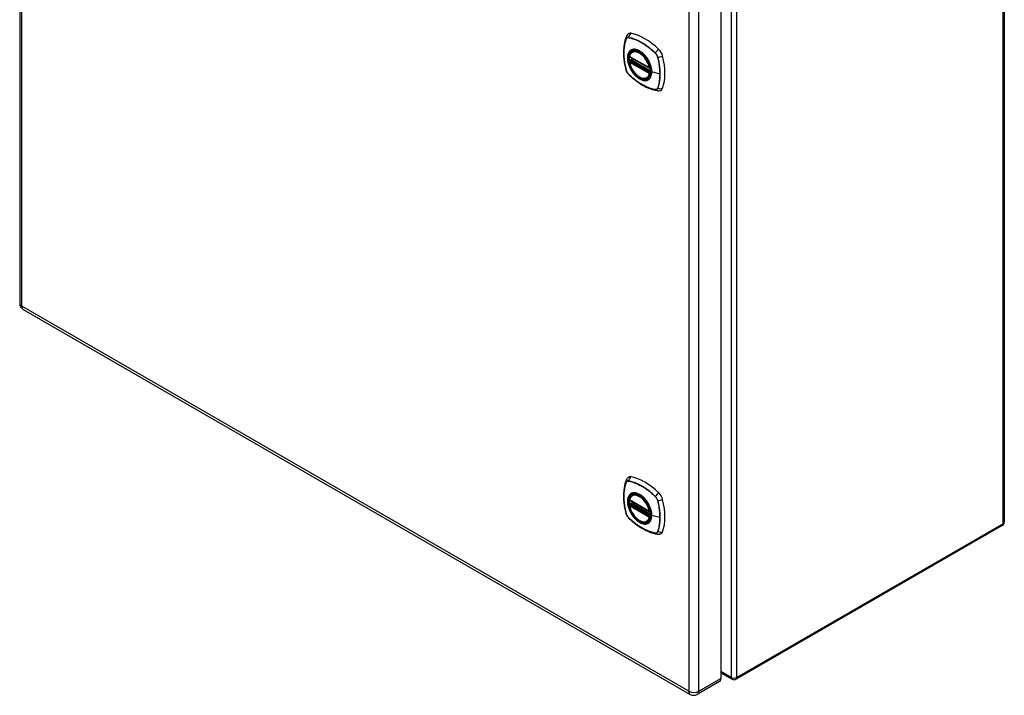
# Model space of a CAD drawing. Header units: inches. Extents: x 114.4 to 134.9, y 39.9 to 67.9.
# Tile 1 of 2: x 114.4 to 134.9, y 39.9 to 54. Entities that reach past the tile are written whole.
import ezdxf

# ---------------------------------------------------------------- set-up
doc = ezdxf.new("R2010")
doc.units = ezdxf.units.IN
doc.header["$MEASUREMENT"] = 0
doc.layers.add('Visible Edges(ANSI)', color=7, linetype='Continuous', lineweight=25)
doc.layers.add('Visible Tangent Edges(ANSI)', color=7, linetype='Continuous', lineweight=25)

msp = doc.modelspace()

# ---------------------------------------------------------------- linework, layer by layer
at = {"layer": 'Visible Edges(ANSI)'}
for p, q in [((114.396, 63.989), (114.396, 48.058)), ((134.879, 59.697), (134.879, 43.504)), ((128.985, 56.184), (128.985, 40.253)), ((127.14, 53.292), (127.158, 53.302)), ((127.084, 53.188), (127.498, 52.949)), ((127.084, 53.093), (127.098, 53.101)), ((127.103, 53.112), (127.103, 53.115)), ((127.109, 53.127), (127.15, 53.15)), ((127.509, 52.949), (127.513, 52.951)), ((127.453, 52.75), (127.471, 52.76)), ((114.469, 47.932), (128.346, 39.919)), ((127.14, 44.063), (127.158, 44.073)), ((127.084, 43.959), (127.498, 43.72)), ((127.084, 43.864), (127.098, 43.872)), ((127.103, 43.883), (127.103, 43.886)), ((127.109, 43.898), (127.15, 43.921)), ((127.509, 43.72), (127.513, 43.722)), ((127.453, 43.521), (127.471, 43.531)), ((134.837, 43.431), (129.299, 40.234)), ((128.985, 40.367), (129.215, 40.234)), ((128.955, 40.186), (128.492, 39.919))]:
    msp.add_line(p, q, dxfattribs=at)
at = {"layer": 'Visible Edges(ANSI)', "flags": 128}
for points in [[(127.01, 53.601), (126.998, 53.564), (126.988, 53.526), (126.979, 53.488), (126.972, 53.448), (126.967, 53.407), (126.963, 53.366), (126.961, 53.324), (126.96, 53.281), (126.961, 53.238), (126.963, 53.194), (126.967, 53.15), (126.972, 53.105), (126.978, 53.059), (126.987, 53.014), (126.996, 52.968), (127.007, 52.922)], [(127.053, 53.663), (127.046, 53.656), (127.039, 53.649), (127.026, 53.633), (127.017, 53.617), (127.01, 53.601)], [(127.078, 53.201), (127.082, 53.216), (127.088, 53.23), (127.094, 53.243), (127.101, 53.255), (127.109, 53.266), (127.119, 53.276), (127.129, 53.285), (127.14, 53.292)], [(127.453, 52.75), (127.442, 52.744), (127.429, 52.74), (127.417, 52.736), (127.404, 52.735), (127.39, 52.734), (127.376, 52.735), (127.362, 52.737), (127.347, 52.741), (127.333, 52.745), (127.318, 52.751), (127.303, 52.758), (127.289, 52.766), (127.274, 52.775), (127.26, 52.785), (127.245, 52.796), (127.231, 52.809), (127.217, 52.822), (127.204, 52.836), (127.191, 52.85), (127.178, 52.866), (127.166, 52.882), (127.154, 52.898), (127.143, 52.915), (127.133, 52.933), (127.123, 52.951), (127.114, 52.969), (127.106, 52.987), (127.099, 53.006), (127.092, 53.025), (127.087, 53.043), (127.082, 53.062), (127.078, 53.08)], [(127.098, 53.101), (127.1, 53.103), (127.102, 53.106), (127.103, 53.109), (127.103, 53.112)], [(127.4, 53.216), (127.418, 53.194), (127.436, 53.17), (127.453, 53.146), (127.468, 53.12), (127.483, 53.094), (127.496, 53.067), (127.507, 53.04), (127.517, 53.013)], [(127.007, 52.922), (127.011, 52.907), (127.017, 52.893), (127.023, 52.88), (127.03, 52.867), (127.037, 52.854), (127.046, 52.842), (127.055, 52.831), (127.066, 52.82)], [(127.066, 52.82), (127.1, 52.787), (127.135, 52.756), (127.171, 52.726), (127.207, 52.698), (127.243, 52.671), (127.28, 52.645), (127.317, 52.621), (127.354, 52.599), (127.391, 52.578), (127.429, 52.559), (127.466, 52.542), (127.504, 52.526), (127.542, 52.513), (127.58, 52.501), (127.618, 52.491), (127.656, 52.483)], [(127.656, 52.483), (127.673, 52.481), (127.692, 52.481), (127.711, 52.483), (127.722, 52.486), (127.731, 52.489)], [(127.01, 44.372), (126.998, 44.335), (126.988, 44.298), (126.979, 44.259), (126.972, 44.219), (126.967, 44.179), (126.963, 44.137), (126.961, 44.095), (126.96, 44.052), (126.961, 44.009), (126.963, 43.965), (126.967, 43.921), (126.972, 43.876), (126.978, 43.831), (126.987, 43.785), (126.996, 43.739), (127.007, 43.693)], [(127.053, 44.435), (127.046, 44.428), (127.039, 44.42), (127.026, 44.404), (127.017, 44.388), (127.01, 44.372)], [(127.078, 43.972), (127.082, 43.987), (127.088, 44.001), (127.094, 44.014), (127.101, 44.026), (127.109, 44.037), (127.119, 44.047), (127.129, 44.056), (127.14, 44.063)], [(127.453, 43.521), (127.442, 43.515), (127.429, 43.511), (127.417, 43.508), (127.404, 43.506), (127.39, 43.505), (127.376, 43.506), (127.362, 43.508), (127.347, 43.512), (127.333, 43.516), (127.318, 43.522), (127.303, 43.529), (127.289, 43.537), (127.274, 43.546), (127.26, 43.556), (127.245, 43.568), (127.231, 43.58), (127.217, 43.593), (127.204, 43.607), (127.191, 43.621), (127.178, 43.637), (127.166, 43.653), (127.154, 43.669), (127.143, 43.686), (127.133, 43.704), (127.123, 43.722), (127.114, 43.74), (127.106, 43.759), (127.099, 43.777), (127.092, 43.796), (127.087, 43.814), (127.082, 43.833), (127.078, 43.851)], [(127.098, 43.872), (127.1, 43.874), (127.102, 43.877), (127.103, 43.88), (127.103, 43.883)], [(127.4, 43.987), (127.418, 43.965), (127.436, 43.941), (127.453, 43.917), (127.468, 43.891), (127.483, 43.865), (127.496, 43.838), (127.507, 43.811), (127.517, 43.784)], [(127.007, 43.693), (127.011, 43.678), (127.017, 43.664), (127.023, 43.651), (127.03, 43.638), (127.037, 43.625), (127.046, 43.613), (127.055, 43.602), (127.066, 43.591)], [(127.066, 43.591), (127.1, 43.558), (127.135, 43.527), (127.171, 43.497), (127.207, 43.469), (127.243, 43.442), (127.28, 43.416), (127.317, 43.393), (127.354, 43.37), (127.391, 43.349), (127.429, 43.33), (127.466, 43.313), (127.504, 43.298), (127.542, 43.284), (127.58, 43.272), (127.618, 43.262), (127.656, 43.254)], [(127.656, 43.254), (127.673, 43.252), (127.692, 43.252), (127.711, 43.255), (127.722, 43.257), (127.731, 43.26)]]:
    msp.add_lwpolyline(points, dxfattribs=at)
at = {"layer": 'Visible Edges(ANSI)'}
for centre, radius, start, end in [((127.09, 53.198), 0.0118, 166.5554, 240), ((127.09, 53.082), 0.0118, 120, 190.611), ((127.115, 53.116), 0.0118, 120, 187.8283), ((127.504, 52.959), 0.0118, 240, 300), ((114.542, 48.058), 0.146, 180, 240), ((127.09, 43.97), 0.0118, 166.5554, 240), ((127.09, 43.854), 0.0118, 120, 190.611), ((127.115, 43.888), 0.0118, 120, 187.8283), ((127.504, 43.731), 0.0118, 240, 300), ((134.795, 43.504), 0.084, 300, 0), ((129.257, 40.307), 0.084, 240, 300), ((128.419, 40.046), 0.146, 240, 300)]:
    msp.add_arc(centre, radius, start, end, dxfattribs=at)
for centre, major_axis, start_param, end_param in [((127.15, 53.516), (-0.089, 0.153), 5.825423, 6.381985), ((127.401, 52.519), (-0.64, 1.108), 5.170151, 5.825423), ((127.296, 53.021), (-0.157, 0.273), 5.505569, 6.748139), ((127.652, 53.226), (0.089, -0.153), 1.113034, 2.028558), ((127.296, 53.021), (-0.157, 0.273), 0.591177, 1.011803), ((126.914, 53.363), (-0.64, 1.108), 3.599355, 4.254627), ((127.296, 53.021), (0.157, -0.273), 5.818232, 7.060801), ((127.652, 52.647), (0.089, -0.153), 6.184386, 6.740947), ((127.15, 44.287), (-0.089, 0.153), 5.825423, 6.381985), ((127.401, 43.29), (-0.64, 1.108), 5.170151, 5.825423), ((127.296, 43.792), (-0.157, 0.273), 5.505569, 6.748139), ((127.652, 43.997), (0.089, -0.153), 1.113034, 2.028558), ((127.296, 43.792), (-0.157, 0.273), 0.591177, 1.011803), ((126.914, 44.134), (-0.64, 1.108), 3.599355, 4.254627), ((127.296, 43.792), (0.157, -0.273), 5.818232, 7.060801), ((127.652, 43.418), (0.089, -0.153), 6.184386, 6.740947), ((128.882, 40.313), (0.073, -0.126), 0, 0.785398)]:
    msp.add_ellipse(centre, major_axis=major_axis, ratio=0.57735, start_param=start_param, end_param=end_param, dxfattribs=at)
for centre in [(127.293, 53.019), (127.293, 43.79)]:
    msp.add_ellipse(centre, major_axis=(-0.16, 0.277), ratio=0.57735, dxfattribs=at)
at = {"layer": 'Visible Tangent Edges(ANSI)'}
for p, q in [((114.438, 47.999), (114.438, 63.929)), ((134.855, 43.47), (134.855, 59.663)), ((129.198, 56.465), (129.198, 40.272)), ((129.316, 40.272), (129.316, 56.465)), ((128.316, 55.917), (128.316, 39.986)), ((128.523, 39.986), (128.523, 55.917)), ((127.01, 53.556), (127.011, 53.556)), ((127.062, 53.586), (127.063, 53.586)), ((127.617, 53.266), (127.617, 53.266)), ((127.495, 52.955), (127.081, 53.194)), ((127.081, 53.078), (127.495, 52.839)), ((127.09, 53.092), (127.101, 53.099)), ((127.504, 52.853), (127.09, 53.092)), ((127.101, 53.099), (127.515, 52.86)), ((127.519, 52.875), (127.109, 53.111)), ((127.115, 53.126), (127.153, 53.148)), ((127.519, 52.892), (127.115, 53.126)), ((127.669, 53.176), (127.669, 53.176)), ((127.011, 52.915), (127.01, 52.916)), ((127.515, 52.86), (127.504, 52.853)), ((127.512, 52.957), (127.512, 52.957)), ((127.715, 52.829), (127.544, 52.873)), ((127.063, 52.826), (127.062, 52.826)), ((127.512, 52.837), (127.513, 52.838)), ((127.617, 52.506), (127.617, 52.506)), ((127.669, 52.536), (127.669, 52.535)), ((128.316, 39.986), (114.438, 47.999)), ((127.01, 44.327), (127.011, 44.327)), ((127.062, 44.357), (127.063, 44.357)), ((127.495, 43.726), (127.081, 43.965)), ((127.081, 43.849), (127.495, 43.61)), ((127.09, 43.863), (127.101, 43.87)), ((127.504, 43.624), (127.09, 43.863)), ((127.101, 43.87), (127.515, 43.631)), ((127.519, 43.646), (127.109, 43.883)), ((127.115, 43.897), (127.153, 43.919)), ((127.519, 43.664), (127.115, 43.897)), ((127.617, 44.037), (127.617, 44.037)), ((127.669, 43.947), (127.669, 43.947)), ((127.011, 43.687), (127.01, 43.687)), ((127.515, 43.631), (127.504, 43.624)), ((127.512, 43.728), (127.512, 43.728)), ((127.715, 43.6), (127.544, 43.644)), ((127.063, 43.597), (127.062, 43.597)), ((127.512, 43.608), (127.513, 43.609)), ((134.855, 43.47), (129.316, 40.272)), ((127.617, 43.277), (127.617, 43.277)), ((127.669, 43.307), (127.669, 43.307)), ((129.198, 40.272), (128.985, 40.395)), ((128.523, 39.986), (128.985, 40.253))]:
    msp.add_line(p, q, dxfattribs=at)
at = {"layer": 'Visible Tangent Edges(ANSI)', "flags": 128}
for points in [[(127.01, 53.558), (127.003, 53.536), (126.996, 53.514), (126.99, 53.491), (126.984, 53.468), (126.98, 53.444), (126.975, 53.419), (126.972, 53.394), (126.969, 53.369), (126.967, 53.343), (126.965, 53.316), (126.964, 53.29), (126.964, 53.263), (126.964, 53.235), (126.965, 53.208), (126.967, 53.18), (126.969, 53.151), (126.972, 53.123), (126.976, 53.094), (126.98, 53.065), (126.984, 53.035), (126.99, 53.006), (126.996, 52.976), (127.003, 52.946), (127.01, 52.916)], [(127.01, 52.916), (127.003, 52.946), (126.997, 52.976), (126.99, 53.005), (126.985, 53.035), (126.98, 53.064), (126.976, 53.093), (126.973, 53.122), (126.97, 53.151), (126.967, 53.179), (126.966, 53.207), (126.965, 53.235), (126.964, 53.262), (126.965, 53.289), (126.966, 53.316), (126.967, 53.342), (126.97, 53.368), (126.972, 53.393), (126.976, 53.418), (126.98, 53.442), (126.985, 53.466), (126.99, 53.489), (126.997, 53.512), (127.003, 53.534), (127.01, 53.556)], [(127.062, 53.588), (127.059, 53.589), (127.056, 53.589), (127.054, 53.59), (127.051, 53.59), (127.048, 53.589), (127.045, 53.589), (127.042, 53.589), (127.04, 53.588), (127.037, 53.587), (127.035, 53.586), (127.032, 53.585), (127.03, 53.584), (127.028, 53.583), (127.026, 53.581), (127.024, 53.579), (127.022, 53.578), (127.02, 53.576), (127.018, 53.573), (127.016, 53.571), (127.015, 53.569), (127.013, 53.566), (127.012, 53.564), (127.011, 53.561), (127.01, 53.558)], [(127.011, 53.556), (127.012, 53.559), (127.013, 53.562), (127.014, 53.564), (127.016, 53.567), (127.017, 53.569), (127.019, 53.571), (127.02, 53.573), (127.022, 53.575), (127.024, 53.577), (127.026, 53.579), (127.028, 53.58), (127.03, 53.581), (127.033, 53.583), (127.035, 53.584), (127.038, 53.585), (127.04, 53.585), (127.043, 53.586), (127.045, 53.587), (127.048, 53.587), (127.051, 53.587), (127.054, 53.587), (127.056, 53.587), (127.059, 53.587), (127.062, 53.586)], [(127.618, 53.268), (127.596, 53.289), (127.573, 53.309), (127.55, 53.33), (127.527, 53.349), (127.504, 53.368), (127.481, 53.386), (127.457, 53.404), (127.434, 53.421), (127.41, 53.437), (127.387, 53.452), (127.363, 53.467), (127.34, 53.481), (127.316, 53.494), (127.293, 53.507), (127.269, 53.518), (127.246, 53.529), (127.222, 53.539), (127.199, 53.549), (127.176, 53.557), (127.153, 53.565), (127.13, 53.572), (127.107, 53.578), (127.085, 53.584), (127.062, 53.588)], [(127.063, 53.586), (127.085, 53.582), (127.107, 53.576), (127.13, 53.57), (127.153, 53.563), (127.176, 53.556), (127.199, 53.547), (127.222, 53.538), (127.245, 53.528), (127.269, 53.517), (127.292, 53.505), (127.316, 53.493), (127.339, 53.48), (127.363, 53.466), (127.386, 53.451), (127.41, 53.436), (127.433, 53.419), (127.457, 53.403), (127.48, 53.385), (127.503, 53.367), (127.526, 53.348), (127.549, 53.328), (127.572, 53.308), (127.595, 53.287), (127.617, 53.266)], [(127.097, 53.316), (127.089, 53.308), (127.08, 53.299), (127.073, 53.289), (127.066, 53.278), (127.06, 53.267), (127.055, 53.254), (127.05, 53.241), (127.046, 53.227), (127.043, 53.212), (127.041, 53.196), (127.04, 53.18), (127.04, 53.164), (127.04, 53.147), (127.041, 53.129), (127.043, 53.112), (127.046, 53.093), (127.05, 53.075), (127.055, 53.056), (127.06, 53.037), (127.066, 53.019), (127.073, 53), (127.08, 52.981), (127.089, 52.963), (127.097, 52.944)], [(127.541, 52.875), (127.536, 52.817), (127.519, 52.768), (127.491, 52.73), (127.455, 52.706), (127.411, 52.697), (127.362, 52.702), (127.309, 52.722), (127.255, 52.756), (127.204, 52.801), (127.156, 52.856), (127.115, 52.919), (127.082, 52.986), (127.058, 53.055), (127.046, 53.123), (127.044, 53.185), (127.054, 53.24), (127.075, 53.285), (127.106, 53.317), (127.145, 53.336), (127.192, 53.34), (127.243, 53.329), (127.296, 53.304), (127.349, 53.266), (127.4, 53.216)], [(127.131, 53.335), (127.129, 53.335), (127.128, 53.334), (127.126, 53.333), (127.125, 53.333), (127.123, 53.332), (127.122, 53.331), (127.12, 53.331), (127.119, 53.33), (127.118, 53.329), (127.116, 53.328), (127.115, 53.328), (127.113, 53.327), (127.112, 53.326), (127.111, 53.325), (127.109, 53.324), (127.108, 53.324), (127.107, 53.323), (127.105, 53.322), (127.104, 53.321), (127.103, 53.32), (127.101, 53.319), (127.1, 53.318), (127.099, 53.317), (127.097, 53.316)], [(127.453, 53.149), (127.441, 53.166), (127.429, 53.183), (127.417, 53.199), (127.404, 53.214), (127.391, 53.229), (127.377, 53.243), (127.364, 53.256), (127.35, 53.269), (127.335, 53.28), (127.321, 53.291), (127.307, 53.301), (127.292, 53.31), (127.277, 53.318), (127.263, 53.325), (127.248, 53.33), (127.234, 53.335), (127.22, 53.339), (127.206, 53.342), (127.193, 53.343), (127.179, 53.344), (127.167, 53.343), (127.154, 53.342), (127.142, 53.339), (127.131, 53.335)], [(127.617, 53.266), (127.62, 53.263), (127.623, 53.26), (127.626, 53.257), (127.629, 53.253), (127.632, 53.25), (127.634, 53.246), (127.637, 53.243), (127.639, 53.239), (127.642, 53.236), (127.644, 53.232), (127.647, 53.228), (127.649, 53.224), (127.651, 53.221), (127.653, 53.217), (127.655, 53.213), (127.657, 53.209), (127.659, 53.205), (127.661, 53.201), (127.662, 53.197), (127.664, 53.192), (127.665, 53.188), (127.667, 53.184), (127.668, 53.18), (127.669, 53.176)], [(127.671, 53.176), (127.67, 53.18), (127.669, 53.185), (127.667, 53.189), (127.666, 53.193), (127.665, 53.197), (127.663, 53.201), (127.661, 53.205), (127.659, 53.209), (127.657, 53.213), (127.655, 53.218), (127.653, 53.222), (127.651, 53.226), (127.649, 53.229), (127.646, 53.233), (127.644, 53.237), (127.641, 53.241), (127.639, 53.244), (127.636, 53.248), (127.633, 53.252), (127.63, 53.255), (127.627, 53.258), (127.624, 53.261), (127.621, 53.265), (127.618, 53.268)], [(127.098, 53.101), (127.098, 53.101), (127.098, 53.101), (127.098, 53.101), (127.098, 53.101), (127.098, 53.101), (127.098, 53.101), (127.098, 53.101), (127.098, 53.101), (127.097, 53.101), (127.097, 53.101), (127.097, 53.101), (127.097, 53.101), (127.097, 53.101), (127.097, 53.101), (127.097, 53.101), (127.097, 53.101), (127.097, 53.101), (127.097, 53.101), (127.097, 53.101), (127.097, 53.101), (127.097, 53.101), (127.097, 53.101), (127.097, 53.101), (127.097, 53.101)], [(127.097, 53.101), (127.097, 53.101), (127.097, 53.1), (127.097, 53.1), (127.097, 53.1), (127.097, 53.1), (127.097, 53.1), (127.097, 53.1), (127.097, 53.1), (127.098, 53.1), (127.098, 53.1), (127.098, 53.1), (127.098, 53.1), (127.098, 53.1), (127.098, 53.1), (127.098, 53.1), (127.098, 53.1), (127.098, 53.1), (127.098, 53.1), (127.099, 53.1), (127.099, 53.1), (127.099, 53.1), (127.099, 53.099), (127.099, 53.099), (127.099, 53.099)], [(127.099, 53.099), (127.1, 53.099), (127.1, 53.099), (127.1, 53.099), (127.1, 53.099), (127.1, 53.099), (127.1, 53.099), (127.1, 53.099), (127.1, 53.099), (127.1, 53.099), (127.1, 53.099), (127.1, 53.099), (127.1, 53.099), (127.1, 53.099), (127.1, 53.099), (127.1, 53.099), (127.1, 53.099), (127.101, 53.099), (127.101, 53.099), (127.101, 53.099), (127.101, 53.099), (127.101, 53.099), (127.101, 53.099), (127.101, 53.099), (127.101, 53.099)], [(127.103, 53.114), (127.103, 53.114), (127.103, 53.114), (127.103, 53.114), (127.103, 53.113), (127.103, 53.113), (127.103, 53.113), (127.103, 53.113), (127.103, 53.113), (127.103, 53.113), (127.103, 53.113), (127.103, 53.113), (127.103, 53.113), (127.103, 53.113), (127.103, 53.113), (127.103, 53.113), (127.103, 53.113), (127.103, 53.113), (127.103, 53.113), (127.103, 53.113), (127.103, 53.113), (127.103, 53.112), (127.103, 53.112), (127.103, 53.112), (127.103, 53.112)], [(127.106, 53.113), (127.106, 53.113), (127.106, 53.113), (127.106, 53.113), (127.106, 53.113), (127.105, 53.113), (127.105, 53.113), (127.105, 53.113), (127.105, 53.113), (127.105, 53.113), (127.105, 53.114), (127.104, 53.114), (127.104, 53.114), (127.104, 53.114), (127.104, 53.114), (127.104, 53.114), (127.104, 53.114), (127.104, 53.114), (127.104, 53.114), (127.104, 53.114), (127.104, 53.114), (127.103, 53.114), (127.103, 53.114), (127.103, 53.114), (127.103, 53.114)], [(127.109, 53.111), (127.109, 53.112), (127.109, 53.112), (127.109, 53.112), (127.109, 53.112), (127.109, 53.112), (127.109, 53.112), (127.108, 53.112), (127.108, 53.112), (127.108, 53.112), (127.108, 53.112), (127.108, 53.112), (127.108, 53.112), (127.108, 53.112), (127.108, 53.112), (127.107, 53.112), (127.107, 53.113), (127.107, 53.113), (127.107, 53.113), (127.107, 53.113), (127.107, 53.113), (127.107, 53.113), (127.107, 53.113), (127.106, 53.113), (127.106, 53.113)], [(127.486, 53.092), (127.485, 53.094), (127.483, 53.097), (127.482, 53.099), (127.481, 53.102), (127.479, 53.104), (127.478, 53.107), (127.477, 53.109), (127.475, 53.111), (127.474, 53.114), (127.473, 53.116), (127.471, 53.119), (127.47, 53.121), (127.469, 53.123), (127.467, 53.126), (127.466, 53.128), (127.464, 53.131), (127.463, 53.133), (127.461, 53.135), (127.46, 53.138), (127.459, 53.14), (127.457, 53.142), (127.456, 53.145), (127.454, 53.147), (127.453, 53.149)], [(127.544, 52.873), (127.544, 52.881), (127.544, 52.89), (127.543, 52.898), (127.543, 52.907), (127.542, 52.916), (127.54, 52.925), (127.539, 52.934), (127.538, 52.943), (127.536, 52.952), (127.534, 52.961), (127.532, 52.971), (127.529, 52.98), (127.527, 52.989), (127.524, 52.999), (127.521, 53.008), (127.518, 53.017), (127.514, 53.027), (127.511, 53.036), (127.507, 53.046), (127.503, 53.055), (127.499, 53.064), (127.495, 53.073), (127.49, 53.083), (127.486, 53.092)], [(127.669, 53.176), (127.673, 53.161), (127.676, 53.146), (127.68, 53.131), (127.683, 53.116), (127.686, 53.101), (127.689, 53.086), (127.692, 53.072), (127.694, 53.057), (127.697, 53.042), (127.699, 53.027), (127.701, 53.013), (127.703, 52.998), (127.705, 52.984), (127.707, 52.969), (127.709, 52.955), (127.71, 52.941), (127.711, 52.926), (127.712, 52.912), (127.713, 52.898), (127.714, 52.884), (127.714, 52.87), (127.715, 52.856), (127.715, 52.843), (127.715, 52.829)], [(127.671, 52.534), (127.678, 52.556), (127.685, 52.578), (127.691, 52.601), (127.696, 52.625), (127.701, 52.649), (127.705, 52.673), (127.709, 52.698), (127.711, 52.723), (127.714, 52.749), (127.715, 52.776), (127.716, 52.802), (127.717, 52.829), (127.716, 52.857), (127.715, 52.884), (127.714, 52.912), (127.711, 52.941), (127.709, 52.97), (127.705, 52.999), (127.701, 53.028), (127.696, 53.057), (127.691, 53.087), (127.685, 53.116), (127.678, 53.146), (127.671, 53.176)], [(127.01, 52.916), (127.011, 52.912), (127.012, 52.908), (127.013, 52.904), (127.015, 52.9), (127.016, 52.895), (127.018, 52.891), (127.02, 52.887), (127.022, 52.883), (127.024, 52.879), (127.026, 52.875), (127.028, 52.871), (127.03, 52.867), (127.032, 52.863), (127.035, 52.859), (127.037, 52.855), (127.04, 52.852), (127.042, 52.848), (127.045, 52.844), (127.048, 52.841), (127.051, 52.838), (127.054, 52.834), (127.056, 52.831), (127.059, 52.828), (127.062, 52.825)], [(127.062, 52.826), (127.059, 52.829), (127.056, 52.832), (127.054, 52.835), (127.051, 52.838), (127.048, 52.842), (127.045, 52.845), (127.043, 52.849), (127.04, 52.852), (127.038, 52.856), (127.035, 52.86), (127.033, 52.863), (127.03, 52.867), (127.028, 52.871), (127.026, 52.875), (127.024, 52.879), (127.022, 52.883), (127.02, 52.887), (127.019, 52.891), (127.017, 52.895), (127.016, 52.899), (127.014, 52.903), (127.013, 52.907), (127.012, 52.911), (127.011, 52.915)], [(127.097, 52.944), (127.099, 52.942), (127.1, 52.939), (127.101, 52.937), (127.103, 52.935), (127.104, 52.932), (127.105, 52.93), (127.107, 52.927), (127.108, 52.925), (127.109, 52.922), (127.111, 52.92), (127.112, 52.918), (127.113, 52.915), (127.115, 52.913), (127.116, 52.91), (127.118, 52.908), (127.119, 52.906), (127.12, 52.903), (127.122, 52.901), (127.123, 52.898), (127.125, 52.896), (127.126, 52.894), (127.128, 52.891), (127.129, 52.889), (127.131, 52.887)], [(127.131, 52.887), (127.142, 52.87), (127.154, 52.853), (127.167, 52.838), (127.18, 52.822), (127.193, 52.808), (127.206, 52.794), (127.22, 52.78), (127.234, 52.768), (127.248, 52.756), (127.263, 52.746), (127.277, 52.736), (127.292, 52.727), (127.307, 52.719), (127.321, 52.712), (127.335, 52.706), (127.35, 52.701), (127.364, 52.697), (127.378, 52.695), (127.391, 52.693), (127.404, 52.692), (127.417, 52.693), (127.429, 52.695), (127.441, 52.697), (127.453, 52.701)], [(127.486, 52.72), (127.49, 52.724), (127.495, 52.728), (127.499, 52.733), (127.503, 52.737), (127.507, 52.742), (127.511, 52.747), (127.514, 52.753), (127.518, 52.758), (127.521, 52.764), (127.524, 52.77), (127.527, 52.776), (127.529, 52.782), (127.532, 52.789), (127.534, 52.796), (127.536, 52.803), (127.538, 52.81), (127.539, 52.817), (127.541, 52.825), (127.542, 52.832), (127.543, 52.84), (127.543, 52.848), (127.544, 52.856), (127.544, 52.864), (127.544, 52.873)], [(127.515, 52.86), (127.515, 52.86), (127.515, 52.86), (127.515, 52.86), (127.515, 52.86), (127.515, 52.859), (127.515, 52.859), (127.515, 52.859), (127.515, 52.859), (127.515, 52.859), (127.516, 52.859), (127.516, 52.859), (127.516, 52.859), (127.516, 52.859), (127.516, 52.859), (127.516, 52.859), (127.516, 52.859), (127.516, 52.859), (127.516, 52.859), (127.516, 52.859), (127.516, 52.859), (127.516, 52.859), (127.516, 52.859), (127.516, 52.859), (127.516, 52.859)], [(127.516, 52.859), (127.516, 52.859), (127.516, 52.859), (127.516, 52.859), (127.516, 52.859), (127.516, 52.859), (127.517, 52.859), (127.517, 52.858), (127.517, 52.858), (127.517, 52.858), (127.517, 52.858), (127.517, 52.858), (127.517, 52.858), (127.517, 52.858), (127.517, 52.858), (127.517, 52.858), (127.517, 52.858), (127.517, 52.858), (127.517, 52.858), (127.517, 52.858), (127.517, 52.858), (127.517, 52.858), (127.517, 52.858), (127.517, 52.858), (127.517, 52.858)], [(127.517, 53.013), (127.519, 53.007), (127.521, 53.001), (127.523, 52.995), (127.524, 52.989), (127.526, 52.983), (127.528, 52.977), (127.529, 52.971), (127.531, 52.965), (127.532, 52.959), (127.533, 52.954), (127.534, 52.948), (127.535, 52.942), (127.536, 52.936), (127.537, 52.93), (127.538, 52.925), (127.539, 52.919), (127.539, 52.913), (127.54, 52.908), (127.54, 52.902), (127.541, 52.896), (127.541, 52.891), (127.541, 52.885), (127.541, 52.88), (127.541, 52.875)], [(127.062, 52.825), (127.085, 52.804), (127.107, 52.783), (127.13, 52.763), (127.153, 52.743), (127.176, 52.724), (127.2, 52.706), (127.223, 52.688), (127.247, 52.672), (127.27, 52.655), (127.294, 52.64), (127.317, 52.625), (127.341, 52.611), (127.364, 52.598), (127.388, 52.586), (127.411, 52.574), (127.435, 52.563), (127.458, 52.553), (127.481, 52.543), (127.505, 52.535), (127.528, 52.527), (127.551, 52.52), (127.573, 52.514), (127.596, 52.509), (127.618, 52.504)], [(127.617, 52.506), (127.595, 52.51), (127.572, 52.515), (127.549, 52.521), (127.527, 52.528), (127.504, 52.536), (127.481, 52.545), (127.457, 52.554), (127.434, 52.564), (127.411, 52.575), (127.387, 52.587), (127.364, 52.599), (127.34, 52.612), (127.317, 52.626), (127.293, 52.641), (127.27, 52.656), (127.246, 52.672), (127.223, 52.689), (127.2, 52.707), (127.176, 52.725), (127.153, 52.744), (127.13, 52.763), (127.107, 52.784), (127.085, 52.804), (127.063, 52.826)], [(127.453, 52.701), (127.454, 52.702), (127.456, 52.702), (127.457, 52.703), (127.459, 52.703), (127.46, 52.704), (127.461, 52.705), (127.463, 52.705), (127.464, 52.706), (127.466, 52.707), (127.467, 52.708), (127.469, 52.708), (127.47, 52.709), (127.471, 52.71), (127.473, 52.711), (127.474, 52.712), (127.475, 52.713), (127.477, 52.713), (127.478, 52.714), (127.479, 52.715), (127.481, 52.716), (127.482, 52.717), (127.483, 52.718), (127.485, 52.719), (127.486, 52.72)], [(127.715, 52.829), (127.715, 52.816), (127.715, 52.802), (127.714, 52.789), (127.714, 52.776), (127.713, 52.763), (127.712, 52.75), (127.711, 52.737), (127.71, 52.724), (127.709, 52.711), (127.707, 52.698), (127.705, 52.686), (127.704, 52.674), (127.701, 52.661), (127.699, 52.649), (127.697, 52.637), (127.694, 52.625), (127.692, 52.614), (127.689, 52.602), (127.686, 52.591), (127.683, 52.579), (127.68, 52.568), (127.676, 52.557), (127.673, 52.546), (127.669, 52.536)], [(127.669, 52.535), (127.668, 52.533), (127.667, 52.53), (127.665, 52.527), (127.664, 52.525), (127.662, 52.523), (127.661, 52.52), (127.659, 52.518), (127.657, 52.516), (127.655, 52.515), (127.653, 52.513), (127.651, 52.512), (127.649, 52.51), (127.647, 52.509), (127.644, 52.508), (127.642, 52.507), (127.639, 52.506), (127.637, 52.506), (127.634, 52.505), (127.632, 52.505), (127.629, 52.505), (127.626, 52.505), (127.623, 52.505), (127.62, 52.505), (127.617, 52.506)], [(127.618, 52.504), (127.621, 52.503), (127.624, 52.503), (127.627, 52.503), (127.63, 52.503), (127.633, 52.503), (127.636, 52.503), (127.639, 52.504), (127.641, 52.504), (127.644, 52.505), (127.646, 52.506), (127.649, 52.507), (127.651, 52.508), (127.653, 52.51), (127.655, 52.511), (127.657, 52.513), (127.659, 52.515), (127.661, 52.517), (127.663, 52.519), (127.665, 52.521), (127.666, 52.524), (127.667, 52.526), (127.669, 52.529), (127.67, 52.531), (127.671, 52.534)], [(127.01, 44.329), (127.003, 44.307), (126.996, 44.285), (126.99, 44.262), (126.984, 44.239), (126.98, 44.215), (126.975, 44.19), (126.972, 44.165), (126.969, 44.14), (126.967, 44.114), (126.965, 44.088), (126.964, 44.061), (126.964, 44.034), (126.964, 44.007), (126.965, 43.979), (126.967, 43.951), (126.969, 43.922), (126.972, 43.894), (126.976, 43.865), (126.98, 43.836), (126.984, 43.806), (126.99, 43.777), (126.996, 43.747), (127.003, 43.717), (127.01, 43.687)], [(127.01, 43.687), (127.003, 43.717), (126.997, 43.747), (126.99, 43.776), (126.985, 43.806), (126.98, 43.835), (126.976, 43.864), (126.973, 43.893), (126.97, 43.922), (126.967, 43.95), (126.966, 43.978), (126.965, 44.006), (126.964, 44.033), (126.965, 44.06), (126.966, 44.087), (126.967, 44.113), (126.97, 44.139), (126.972, 44.164), (126.976, 44.189), (126.98, 44.213), (126.985, 44.237), (126.99, 44.261), (126.997, 44.283), (127.003, 44.306), (127.01, 44.327)], [(127.062, 44.36), (127.059, 44.36), (127.056, 44.36), (127.054, 44.361), (127.051, 44.361), (127.048, 44.361), (127.045, 44.36), (127.042, 44.36), (127.04, 44.359), (127.037, 44.358), (127.035, 44.357), (127.032, 44.356), (127.03, 44.355), (127.028, 44.354), (127.026, 44.352), (127.024, 44.351), (127.022, 44.349), (127.02, 44.347), (127.018, 44.345), (127.016, 44.342), (127.015, 44.34), (127.013, 44.337), (127.012, 44.335), (127.011, 44.332), (127.01, 44.329)], [(127.011, 44.327), (127.012, 44.33), (127.013, 44.333), (127.014, 44.335), (127.016, 44.338), (127.017, 44.34), (127.019, 44.342), (127.02, 44.344), (127.022, 44.346), (127.024, 44.348), (127.026, 44.35), (127.028, 44.351), (127.03, 44.353), (127.033, 44.354), (127.035, 44.355), (127.038, 44.356), (127.04, 44.357), (127.043, 44.357), (127.045, 44.358), (127.048, 44.358), (127.051, 44.358), (127.054, 44.358), (127.056, 44.358), (127.059, 44.358), (127.062, 44.357)], [(127.618, 44.039), (127.596, 44.06), (127.573, 44.081), (127.55, 44.101), (127.527, 44.12), (127.504, 44.139), (127.481, 44.157), (127.457, 44.175), (127.434, 44.192), (127.41, 44.208), (127.387, 44.223), (127.363, 44.238), (127.34, 44.252), (127.316, 44.265), (127.293, 44.278), (127.269, 44.289), (127.246, 44.3), (127.222, 44.311), (127.199, 44.32), (127.176, 44.329), (127.153, 44.336), (127.13, 44.343), (127.107, 44.35), (127.085, 44.355), (127.062, 44.36)], [(127.063, 44.357), (127.085, 44.353), (127.107, 44.347), (127.13, 44.341), (127.153, 44.334), (127.176, 44.327), (127.199, 44.318), (127.222, 44.309), (127.245, 44.299), (127.269, 44.288), (127.292, 44.276), (127.316, 44.264), (127.339, 44.251), (127.363, 44.237), (127.386, 44.222), (127.41, 44.207), (127.433, 44.191), (127.457, 44.174), (127.48, 44.156), (127.503, 44.138), (127.526, 44.119), (127.549, 44.099), (127.572, 44.079), (127.595, 44.058), (127.617, 44.037)], [(127.097, 44.087), (127.089, 44.079), (127.08, 44.07), (127.073, 44.06), (127.066, 44.049), (127.06, 44.038), (127.055, 44.025), (127.05, 44.012), (127.046, 43.998), (127.043, 43.983), (127.041, 43.968), (127.04, 43.952), (127.04, 43.935), (127.04, 43.918), (127.041, 43.9), (127.043, 43.883), (127.046, 43.864), (127.05, 43.846), (127.055, 43.827), (127.06, 43.809), (127.066, 43.79), (127.073, 43.771), (127.08, 43.752), (127.089, 43.734), (127.097, 43.716)], [(127.541, 43.646), (127.536, 43.588), (127.519, 43.539), (127.491, 43.502), (127.455, 43.478), (127.411, 43.468), (127.362, 43.473), (127.309, 43.493), (127.255, 43.527), (127.204, 43.572), (127.156, 43.628), (127.115, 43.69), (127.082, 43.758), (127.058, 43.827), (127.046, 43.894), (127.044, 43.957), (127.054, 44.011), (127.075, 44.056), (127.106, 44.088), (127.145, 44.107), (127.192, 44.111), (127.243, 44.1), (127.296, 44.075), (127.349, 44.037), (127.4, 43.987)], [(127.131, 44.106), (127.129, 44.106), (127.128, 44.105), (127.126, 44.105), (127.125, 44.104), (127.123, 44.103), (127.122, 44.103), (127.12, 44.102), (127.119, 44.101), (127.118, 44.1), (127.116, 44.1), (127.115, 44.099), (127.113, 44.098), (127.112, 44.097), (127.111, 44.096), (127.109, 44.096), (127.108, 44.095), (127.107, 44.094), (127.105, 44.093), (127.104, 44.092), (127.103, 44.091), (127.101, 44.09), (127.1, 44.089), (127.099, 44.088), (127.097, 44.087)], [(127.453, 43.921), (127.441, 43.937), (127.429, 43.954), (127.417, 43.97), (127.404, 43.985), (127.391, 44), (127.377, 44.014), (127.364, 44.027), (127.35, 44.04), (127.335, 44.051), (127.321, 44.062), (127.307, 44.072), (127.292, 44.081), (127.277, 44.089), (127.263, 44.096), (127.248, 44.102), (127.234, 44.106), (127.22, 44.11), (127.206, 44.113), (127.193, 44.114), (127.179, 44.115), (127.167, 44.114), (127.154, 44.113), (127.142, 44.11), (127.131, 44.106)], [(127.098, 43.872), (127.098, 43.872), (127.098, 43.872), (127.098, 43.872), (127.098, 43.872), (127.098, 43.872), (127.098, 43.872), (127.098, 43.872), (127.098, 43.872), (127.097, 43.872), (127.097, 43.872), (127.097, 43.872), (127.097, 43.872), (127.097, 43.872), (127.097, 43.872), (127.097, 43.872), (127.097, 43.872), (127.097, 43.872), (127.097, 43.872), (127.097, 43.872), (127.097, 43.872), (127.097, 43.872), (127.097, 43.872), (127.097, 43.872), (127.097, 43.872)], [(127.097, 43.872), (127.097, 43.872), (127.097, 43.872), (127.097, 43.872), (127.097, 43.872), (127.097, 43.871), (127.097, 43.871), (127.097, 43.871), (127.097, 43.871), (127.098, 43.871), (127.098, 43.871), (127.098, 43.871), (127.098, 43.871), (127.098, 43.871), (127.098, 43.871), (127.098, 43.871), (127.098, 43.871), (127.098, 43.871), (127.098, 43.871), (127.099, 43.871), (127.099, 43.871), (127.099, 43.871), (127.099, 43.871), (127.099, 43.871), (127.099, 43.87)], [(127.099, 43.87), (127.1, 43.87), (127.1, 43.87), (127.1, 43.87), (127.1, 43.87), (127.1, 43.87), (127.1, 43.87), (127.1, 43.87), (127.1, 43.87), (127.1, 43.87), (127.1, 43.87), (127.1, 43.87), (127.1, 43.87), (127.1, 43.87), (127.1, 43.87), (127.1, 43.87), (127.1, 43.87), (127.101, 43.87), (127.101, 43.87), (127.101, 43.87), (127.101, 43.87), (127.101, 43.87), (127.101, 43.87), (127.101, 43.87), (127.101, 43.87)], [(127.103, 43.885), (127.103, 43.885), (127.103, 43.885), (127.103, 43.885), (127.103, 43.885), (127.103, 43.885), (127.103, 43.885), (127.103, 43.884), (127.103, 43.884), (127.103, 43.884), (127.103, 43.884), (127.103, 43.884), (127.103, 43.884), (127.103, 43.884), (127.103, 43.884), (127.103, 43.884), (127.103, 43.884), (127.103, 43.884), (127.103, 43.884), (127.103, 43.884), (127.103, 43.884), (127.103, 43.884), (127.103, 43.884), (127.103, 43.883), (127.103, 43.883)], [(127.106, 43.884), (127.106, 43.884), (127.106, 43.884), (127.106, 43.884), (127.106, 43.884), (127.105, 43.884), (127.105, 43.885), (127.105, 43.885), (127.105, 43.885), (127.105, 43.885), (127.105, 43.885), (127.104, 43.885), (127.104, 43.885), (127.104, 43.885), (127.104, 43.885), (127.104, 43.885), (127.104, 43.885), (127.104, 43.885), (127.104, 43.885), (127.104, 43.885), (127.104, 43.885), (127.103, 43.885), (127.103, 43.885), (127.103, 43.885), (127.103, 43.885)], [(127.109, 43.883), (127.109, 43.883), (127.109, 43.883), (127.109, 43.883), (127.109, 43.883), (127.109, 43.883), (127.109, 43.883), (127.108, 43.883), (127.108, 43.883), (127.108, 43.883), (127.108, 43.883), (127.108, 43.883), (127.108, 43.883), (127.108, 43.884), (127.108, 43.884), (127.107, 43.884), (127.107, 43.884), (127.107, 43.884), (127.107, 43.884), (127.107, 43.884), (127.107, 43.884), (127.107, 43.884), (127.107, 43.884), (127.106, 43.884), (127.106, 43.884)], [(127.486, 43.863), (127.485, 43.865), (127.483, 43.868), (127.482, 43.87), (127.481, 43.873), (127.479, 43.875), (127.478, 43.878), (127.477, 43.88), (127.475, 43.883), (127.474, 43.885), (127.473, 43.887), (127.471, 43.89), (127.47, 43.892), (127.469, 43.895), (127.467, 43.897), (127.466, 43.899), (127.464, 43.902), (127.463, 43.904), (127.461, 43.906), (127.46, 43.909), (127.459, 43.911), (127.457, 43.914), (127.456, 43.916), (127.454, 43.918), (127.453, 43.921)], [(127.544, 43.644), (127.544, 43.652), (127.544, 43.661), (127.543, 43.669), (127.543, 43.678), (127.542, 43.687), (127.54, 43.696), (127.539, 43.705), (127.538, 43.714), (127.536, 43.723), (127.534, 43.733), (127.532, 43.742), (127.529, 43.751), (127.527, 43.76), (127.524, 43.77), (127.521, 43.779), (127.518, 43.789), (127.514, 43.798), (127.511, 43.807), (127.507, 43.817), (127.503, 43.826), (127.499, 43.835), (127.495, 43.845), (127.49, 43.854), (127.486, 43.863)], [(127.617, 44.037), (127.62, 44.034), (127.623, 44.031), (127.626, 44.028), (127.629, 44.024), (127.632, 44.021), (127.634, 44.018), (127.637, 44.014), (127.639, 44.011), (127.642, 44.007), (127.644, 44.003), (127.647, 43.999), (127.649, 43.996), (127.651, 43.992), (127.653, 43.988), (127.655, 43.984), (127.657, 43.98), (127.659, 43.976), (127.661, 43.972), (127.662, 43.968), (127.664, 43.964), (127.665, 43.96), (127.667, 43.955), (127.668, 43.951), (127.669, 43.947)], [(127.671, 43.947), (127.67, 43.952), (127.669, 43.956), (127.667, 43.96), (127.666, 43.964), (127.665, 43.968), (127.663, 43.972), (127.661, 43.976), (127.659, 43.981), (127.657, 43.985), (127.655, 43.989), (127.653, 43.993), (127.651, 43.997), (127.649, 44.001), (127.646, 44.004), (127.644, 44.008), (127.641, 44.012), (127.639, 44.016), (127.636, 44.019), (127.633, 44.023), (127.63, 44.026), (127.627, 44.029), (127.624, 44.033), (127.621, 44.036), (127.618, 44.039)], [(127.669, 43.947), (127.673, 43.932), (127.676, 43.917), (127.68, 43.902), (127.683, 43.887), (127.686, 43.872), (127.689, 43.857), (127.692, 43.843), (127.694, 43.828), (127.697, 43.813), (127.699, 43.799), (127.701, 43.784), (127.703, 43.769), (127.705, 43.755), (127.707, 43.74), (127.709, 43.726), (127.71, 43.712), (127.711, 43.698), (127.712, 43.683), (127.713, 43.669), (127.714, 43.655), (127.714, 43.641), (127.715, 43.628), (127.715, 43.614), (127.715, 43.6)], [(127.671, 43.306), (127.678, 43.327), (127.685, 43.349), (127.691, 43.372), (127.696, 43.396), (127.701, 43.42), (127.705, 43.444), (127.709, 43.469), (127.711, 43.495), (127.714, 43.52), (127.715, 43.547), (127.716, 43.573), (127.717, 43.6), (127.716, 43.628), (127.715, 43.655), (127.714, 43.684), (127.711, 43.712), (127.709, 43.741), (127.705, 43.77), (127.701, 43.799), (127.696, 43.828), (127.691, 43.858), (127.685, 43.888), (127.678, 43.917), (127.671, 43.947)], [(127.01, 43.687), (127.011, 43.683), (127.012, 43.679), (127.013, 43.675), (127.015, 43.671), (127.016, 43.667), (127.018, 43.662), (127.02, 43.658), (127.022, 43.654), (127.024, 43.65), (127.026, 43.646), (127.028, 43.642), (127.03, 43.638), (127.032, 43.634), (127.035, 43.63), (127.037, 43.627), (127.04, 43.623), (127.042, 43.619), (127.045, 43.616), (127.048, 43.612), (127.051, 43.609), (127.054, 43.605), (127.056, 43.602), (127.059, 43.599), (127.062, 43.596)], [(127.062, 43.597), (127.059, 43.6), (127.056, 43.603), (127.054, 43.606), (127.051, 43.61), (127.048, 43.613), (127.045, 43.616), (127.043, 43.62), (127.04, 43.623), (127.038, 43.627), (127.035, 43.631), (127.033, 43.635), (127.03, 43.638), (127.028, 43.642), (127.026, 43.646), (127.024, 43.65), (127.022, 43.654), (127.02, 43.658), (127.019, 43.662), (127.017, 43.666), (127.016, 43.67), (127.014, 43.674), (127.013, 43.679), (127.012, 43.683), (127.011, 43.687)], [(127.097, 43.716), (127.099, 43.713), (127.1, 43.711), (127.101, 43.708), (127.103, 43.706), (127.104, 43.703), (127.105, 43.701), (127.107, 43.698), (127.108, 43.696), (127.109, 43.694), (127.111, 43.691), (127.112, 43.689), (127.113, 43.686), (127.115, 43.684), (127.116, 43.681), (127.118, 43.679), (127.119, 43.677), (127.12, 43.674), (127.122, 43.672), (127.123, 43.67), (127.125, 43.667), (127.126, 43.665), (127.128, 43.663), (127.129, 43.66), (127.131, 43.658)], [(127.131, 43.658), (127.142, 43.641), (127.154, 43.625), (127.167, 43.609), (127.18, 43.593), (127.193, 43.579), (127.206, 43.565), (127.22, 43.551), (127.234, 43.539), (127.248, 43.527), (127.263, 43.517), (127.277, 43.507), (127.292, 43.498), (127.307, 43.49), (127.321, 43.483), (127.335, 43.477), (127.35, 43.472), (127.364, 43.469), (127.378, 43.466), (127.391, 43.464), (127.404, 43.464), (127.417, 43.464), (127.429, 43.466), (127.441, 43.468), (127.453, 43.472)], [(127.486, 43.491), (127.49, 43.495), (127.495, 43.499), (127.499, 43.504), (127.503, 43.508), (127.507, 43.513), (127.511, 43.518), (127.514, 43.524), (127.518, 43.529), (127.521, 43.535), (127.524, 43.541), (127.527, 43.547), (127.529, 43.554), (127.532, 43.56), (127.534, 43.567), (127.536, 43.574), (127.538, 43.581), (127.539, 43.588), (127.541, 43.596), (127.542, 43.603), (127.543, 43.611), (127.543, 43.619), (127.544, 43.627), (127.544, 43.635), (127.544, 43.644)], [(127.515, 43.631), (127.515, 43.631), (127.515, 43.631), (127.515, 43.631), (127.515, 43.631), (127.515, 43.631), (127.515, 43.631), (127.515, 43.631), (127.515, 43.631), (127.515, 43.63), (127.516, 43.63), (127.516, 43.63), (127.516, 43.63), (127.516, 43.63), (127.516, 43.63), (127.516, 43.63), (127.516, 43.63), (127.516, 43.63), (127.516, 43.63), (127.516, 43.63), (127.516, 43.63), (127.516, 43.63), (127.516, 43.63), (127.516, 43.63), (127.516, 43.63)], [(127.517, 43.784), (127.519, 43.778), (127.521, 43.772), (127.523, 43.766), (127.524, 43.76), (127.526, 43.754), (127.528, 43.748), (127.529, 43.742), (127.531, 43.736), (127.532, 43.731), (127.533, 43.725), (127.534, 43.719), (127.535, 43.713), (127.536, 43.707), (127.537, 43.701), (127.538, 43.696), (127.539, 43.69), (127.539, 43.684), (127.54, 43.679), (127.54, 43.673), (127.541, 43.668), (127.541, 43.662), (127.541, 43.657), (127.541, 43.651), (127.541, 43.646)], [(127.062, 43.596), (127.085, 43.575), (127.107, 43.554), (127.13, 43.534), (127.153, 43.514), (127.176, 43.495), (127.2, 43.477), (127.223, 43.46), (127.247, 43.443), (127.27, 43.427), (127.294, 43.411), (127.317, 43.396), (127.341, 43.382), (127.364, 43.369), (127.388, 43.357), (127.411, 43.345), (127.435, 43.334), (127.458, 43.324), (127.481, 43.315), (127.505, 43.306), (127.528, 43.298), (127.551, 43.291), (127.573, 43.285), (127.596, 43.28), (127.618, 43.275)], [(127.617, 43.277), (127.595, 43.281), (127.572, 43.287), (127.549, 43.293), (127.527, 43.3), (127.504, 43.307), (127.481, 43.316), (127.457, 43.325), (127.434, 43.335), (127.411, 43.346), (127.387, 43.358), (127.364, 43.37), (127.34, 43.383), (127.317, 43.397), (127.293, 43.412), (127.27, 43.427), (127.246, 43.443), (127.223, 43.46), (127.2, 43.478), (127.176, 43.496), (127.153, 43.515), (127.13, 43.535), (127.107, 43.555), (127.085, 43.575), (127.063, 43.597)], [(127.453, 43.472), (127.454, 43.473), (127.456, 43.473), (127.457, 43.474), (127.459, 43.475), (127.46, 43.475), (127.461, 43.476), (127.463, 43.477), (127.464, 43.477), (127.466, 43.478), (127.467, 43.479), (127.469, 43.48), (127.47, 43.48), (127.471, 43.481), (127.473, 43.482), (127.474, 43.483), (127.475, 43.484), (127.477, 43.485), (127.478, 43.486), (127.479, 43.486), (127.481, 43.487), (127.482, 43.488), (127.483, 43.489), (127.485, 43.49), (127.486, 43.491)], [(127.516, 43.63), (127.516, 43.63), (127.516, 43.63), (127.516, 43.63), (127.516, 43.63), (127.516, 43.63), (127.517, 43.63), (127.517, 43.63), (127.517, 43.63), (127.517, 43.63), (127.517, 43.63), (127.517, 43.63), (127.517, 43.63), (127.517, 43.629), (127.517, 43.629), (127.517, 43.629), (127.517, 43.629), (127.517, 43.629), (127.517, 43.629), (127.517, 43.629), (127.517, 43.629), (127.517, 43.629), (127.517, 43.629), (127.517, 43.629), (127.517, 43.629)], [(127.715, 43.6), (127.715, 43.587), (127.715, 43.573), (127.714, 43.56), (127.714, 43.547), (127.713, 43.534), (127.712, 43.521), (127.711, 43.508), (127.71, 43.495), (127.709, 43.482), (127.707, 43.47), (127.705, 43.457), (127.704, 43.445), (127.701, 43.432), (127.699, 43.42), (127.697, 43.408), (127.694, 43.397), (127.692, 43.385), (127.689, 43.373), (127.686, 43.362), (127.683, 43.35), (127.68, 43.339), (127.676, 43.328), (127.673, 43.318), (127.669, 43.307)], [(127.669, 43.307), (127.668, 43.304), (127.667, 43.301), (127.665, 43.299), (127.664, 43.296), (127.662, 43.294), (127.661, 43.292), (127.659, 43.29), (127.657, 43.288), (127.655, 43.286), (127.653, 43.284), (127.651, 43.283), (127.649, 43.281), (127.647, 43.28), (127.644, 43.279), (127.642, 43.278), (127.639, 43.277), (127.637, 43.277), (127.634, 43.276), (127.632, 43.276), (127.629, 43.276), (127.626, 43.276), (127.623, 43.276), (127.62, 43.276), (127.617, 43.277)], [(127.618, 43.275), (127.621, 43.275), (127.624, 43.274), (127.627, 43.274), (127.63, 43.274), (127.633, 43.274), (127.636, 43.274), (127.639, 43.275), (127.641, 43.276), (127.644, 43.276), (127.646, 43.277), (127.649, 43.278), (127.651, 43.28), (127.653, 43.281), (127.655, 43.283), (127.657, 43.284), (127.659, 43.286), (127.661, 43.288), (127.663, 43.29), (127.665, 43.292), (127.666, 43.295), (127.667, 43.297), (127.669, 43.3), (127.67, 43.303), (127.671, 43.306)]]:
    msp.add_lwpolyline(points, dxfattribs=at)
at = {"layer": 'Visible Tangent Edges(ANSI)'}
for centre, major_axis, ratio, start_param, end_param in [((127.148, 53.577), (-0.021, -0.116), 0.732433, 3.838794, 4.748151), ((127.122, 53.562), (-0.111, 0.039), 0.732433, 0, 0.489359), ((127.019, 53.558), (0.00929, -0.00325), 0.728939, 3.628045, 3.868691), ((127.07, 53.588), (0.00187, 0.00966), 0.73228, 1.612785, 1.853431), ((127.295, 53.02), (-0.173, 0.3), 0.57735, 5.055237, 10.652726), ((127.288, 53.016), (-0.151, 0.261), 0.57735, 4.164956, 6.830618), ((127.297, 53.021), (-0.156, 0.271), 0.57735, 5.015044, 6.283185), ((127.623, 53.268), (-0.00681, -0.0071), 0.362844, 5.090715, 5.331361), ((127.677, 53.271), (-0.0822, -0.0848), 0.360844, 4.183447, 5.092804), ((127.09, 53.198), (-0.0115, 0.0027), 0.697177, 0, 0.936254), ((127.09, 53.082), (-0.0116, -0.0022), 0.424984, 0, 0.691657), ((127.09, 53.198), (-0.0059, -0.0102), 0.57735, 5.497787, 6.283185), ((127.09, 53.082), (-0.0059, -0.0102), 0.57735, 3.926991, 5.497787), ((127.288, 53.016), (0.151, -0.261), 0.57735, 4.164956, 6.830618), ((127.09, 53.082), (-0.0059, 0.0102), 0.57735, 5.497787, 6.283185), ((127.092, 53.111), (0.0018, -0.0117), 0.983841, 0.332621, 1.648576), ((127.098, 53.11), (0.0039, 0.0112), 0.653911, 3.808835, 5.235416), ((127.101, 53.108), (0.0059, 0.0102), 0.57735, 3.926991, 5.335914), ((127.115, 53.116), (-0.0117, -0.0016), 0.470841, 0, 0.203742), ((127.115, 53.116), (-0.0059, -0.0102), 0.57735, 3.926991, 5.351326), ((127.115, 53.116), (-0.0059, 0.0102), 0.57735, 5.497787, 6.283185), ((127.674, 53.18), (-0.00956, -0.00235), 0.362844, 0.951824, 1.19247), ((127.704, 53.225), (-0.115, -0.029), 0.360844, 1.190381, 2.099738), ((127.122, 52.951), (-0.115, -0.029), 0.360844, 0, 0.144706), ((127.019, 52.919), (-0.00955, -0.00239), 0.366185, 0.145032, 0.385678), ((127.297, 53.021), (-0.156, 0.271), 0.57735, 4.164956, 4.409734), ((127.504, 52.959), (-0.0116, -0.0022), 0.424984, 0.691657, 2.262454), ((127.504, 52.959), (-0.0059, -0.0102), 0.57735, 5.497787, 6.283185), ((127.504, 52.843), (0.0059, 0.0102), 0.57735, 0.785398, 2.356194), ((127.504, 52.843), (0.0059, -0.0102), 0.57735, 0.547433, 2.356194), ((127.504, 52.959), (0.0059, -0.0102), 0.57735, 0, 1.023363), ((127.515, 52.869), (-0.0059, -0.0102), 0.57735, 0.785398, 1.098876), ((127.518, 52.867), (-0.00748, -0.00914), 0.482831, 0.869292, 0.970218), ((127.546, 52.875), (-0.00492, 0), 0.57735, 0.141897, 1.156289), ((127.07, 52.832), (-0.00685, -0.00707), 0.366185, 5.897507, 6.138153), ((127.148, 52.905), (-0.0822, -0.0848), 0.360844, 6.13848, 6.283185), ((127.297, 53.021), (0.156, -0.271), 0.57735, 0, 0.547433), ((127.504, 52.843), (0.0115, -0.0027), 0.697177, 4.077847, 5.648643), ((127.623, 52.512), (0.00183, 0.00967), 0.728939, 2.414494, 2.65514), ((127.677, 52.599), (-0.021, -0.116), 0.732433, 5.793826, 6.283185), ((127.674, 52.541), (-0.0093, 0.00321), 0.73228, 1.288161, 1.528808), ((127.704, 52.614), (-0.111, 0.039), 0.732433, 1.535035, 2.444392), ((114.542, 48.058), (-0.146, 0), 0.57735, 0, 0.785398), ((114.542, 48.058), (-0.073, -0.126), 0.57735, 5.497787, 6.283185), ((127.122, 44.333), (-0.111, 0.039), 0.732433, 0, 0.489359), ((127.019, 44.329), (0.00929, -0.00325), 0.728939, 3.628045, 3.868691), ((127.148, 44.348), (-0.021, -0.116), 0.732433, 3.838794, 4.748151), ((127.07, 44.359), (0.00187, 0.00966), 0.73228, 1.612785, 1.853431), ((127.295, 43.791), (-0.173, 0.3), 0.57735, 5.055237, 10.652726), ((127.288, 43.787), (-0.151, 0.261), 0.57735, 4.164956, 6.830618), ((127.297, 43.792), (-0.156, 0.271), 0.57735, 5.015044, 6.283185), ((127.677, 44.043), (-0.0822, -0.0848), 0.360844, 4.183447, 5.092804), ((127.09, 43.97), (-0.0115, 0.0027), 0.697177, 0, 0.936254), ((127.09, 43.854), (-0.0116, -0.0022), 0.424984, 0, 0.691657), ((127.09, 43.97), (-0.0059, -0.0102), 0.57735, 5.497787, 6.283185), ((127.09, 43.854), (-0.0059, -0.0102), 0.57735, 3.926991, 5.497787), ((127.288, 43.787), (0.151, -0.261), 0.57735, 4.164956, 6.830618), ((127.09, 43.854), (-0.0059, 0.0102), 0.57735, 5.497787, 6.283185), ((127.092, 43.882), (0.0018, -0.0117), 0.983841, 0.332621, 1.648576), ((127.098, 43.881), (0.0039, 0.0112), 0.653911, 3.808835, 5.235416), ((127.101, 43.879), (0.0059, 0.0102), 0.57735, 3.926991, 5.335914), ((127.115, 43.888), (-0.0117, -0.0016), 0.470841, 0, 0.203742), ((127.115, 43.888), (-0.0059, -0.0102), 0.57735, 3.926991, 5.351326), ((127.115, 43.888), (-0.0059, 0.0102), 0.57735, 5.497787, 6.283185), ((127.623, 44.039), (-0.00681, -0.0071), 0.362844, 5.090715, 5.331361), ((127.674, 43.952), (-0.00956, -0.00235), 0.362844, 0.951824, 1.19247), ((127.704, 43.997), (-0.115, -0.029), 0.360844, 1.190381, 2.099738), ((127.122, 43.722), (-0.115, -0.029), 0.360844, 0, 0.144706), ((127.019, 43.69), (-0.00955, -0.00239), 0.366185, 0.145032, 0.385678), ((127.297, 43.792), (-0.156, 0.271), 0.57735, 4.164956, 4.409734), ((127.504, 43.731), (-0.0116, -0.0022), 0.424984, 0.691657, 2.262454), ((127.504, 43.731), (-0.0059, -0.0102), 0.57735, 5.497787, 6.283185), ((127.504, 43.731), (0.0059, -0.0102), 0.57735, 0, 1.023363), ((127.515, 43.64), (-0.0059, -0.0102), 0.57735, 0.785398, 1.098876), ((127.518, 43.638), (-0.00748, -0.00914), 0.482831, 0.869292, 0.970218), ((127.546, 43.646), (-0.00492, 0), 0.57735, 0.141897, 1.156289), ((127.07, 43.603), (-0.00685, -0.00707), 0.366185, 5.897507, 6.138153), ((127.148, 43.676), (-0.0822, -0.0848), 0.360844, 6.13848, 6.283185), ((127.297, 43.792), (0.156, -0.271), 0.57735, 0, 0.547433), ((127.504, 43.615), (0.0059, 0.0102), 0.57735, 0.785398, 2.356194), ((127.504, 43.615), (0.0115, -0.0027), 0.697177, 4.077847, 5.648643), ((127.504, 43.615), (0.0059, -0.0102), 0.57735, 0.547433, 2.356194), ((134.795, 43.504), (0.042, -0.0727), 0.57735, 0, 0.785398), ((134.795, 43.504), (0.084, 0), 0.57735, 5.497787, 6.283185), ((127.623, 43.283), (0.00183, 0.00967), 0.728939, 2.414494, 2.65514), ((127.677, 43.37), (-0.021, -0.116), 0.732433, 5.793826, 6.283185), ((127.674, 43.312), (-0.0093, 0.00321), 0.73228, 1.288161, 1.528808), ((127.704, 43.386), (-0.111, 0.039), 0.732433, 1.535035, 2.444392), ((129.257, 40.307), (-0.084, 0), 0.57735, 0.785398, 2.356194), ((129.257, 40.307), (-0.042, -0.0727), 0.57735, 5.497787, 6.283185), ((129.257, 40.307), (0.042, -0.0727), 0.57735, 0, 0.785398), ((128.419, 40.046), (-0.073, -0.126), 0.57735, 5.497787, 6.283185), ((128.419, 40.046), (0.146, 0), 0.57735, 3.926991, 5.497787), ((128.419, 40.046), (0.073, -0.126), 0.57735, 0, 0.785398)]:
    msp.add_ellipse(centre, major_axis=major_axis, ratio=ratio, start_param=start_param, end_param=end_param, dxfattribs=at)
for centre, major_axis in [((127.296, 53.021), (0.171, -0.296)), ((127.293, 53.019), (-0.163, 0.282)), ((127.293, 53.019), (0.162, -0.281)), ((127.296, 43.792), (0.171, -0.296)), ((127.293, 43.79), (-0.163, 0.282)), ((127.293, 43.79), (0.162, -0.281))]:
    msp.add_ellipse(centre, major_axis=major_axis, ratio=0.57735, dxfattribs=at)

doc.saveas('drawing.dxf')
